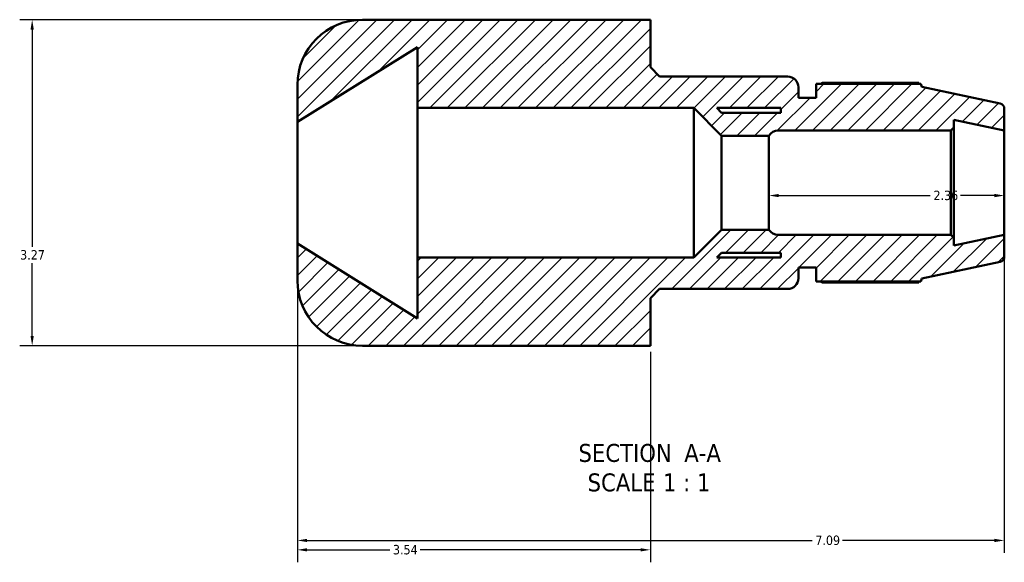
# Model space of a CAD drawing. Header units: inches. Extents: x 0.1 to 44, y -12.1 to 28.2.
# Tile 1 of 6: x 12.6 to 22.4, y -12.1 to -6.7. Entities that reach past the tile are written whole.
import ezdxf

# ---------------------------------------------------------------- set-up
doc = ezdxf.new("R2010")
doc.units = ezdxf.units.IN
doc.header["$MEASUREMENT"] = 0
for name, color, linetype, lineweight in [('Dimension (ANSI)', 7, 'Continuous', 25), ('Hatch (ANSI)', 7, 'Continuous', 18), ('Symbol (ANSI)', 7, 'Continuous', 25), ('Visible (ANSI)', 7, 'Continuous', 50)]:
    doc.layers.add(name, color=color, linetype=linetype, lineweight=lineweight)
doc.styles.add('Label Text (ANSI)', font='tahoma.ttf')
doc.styles.add('Note Text (ANSI)', font='tahoma.ttf')
doc.dimstyles.new('Default (ANSI)', dxfattribs={"dimtxt": 0.094488, "dimasz": 0.098425, "dimexe": 0.125, "dimexo": 0.0625, "dimgap": 0.031496, "dimtad": 0, "dimtih": 1, "dimtoh": 1, "dimrnd": 1e-08, "dimzin": 4, "dimdsep": 46, "dimtxsty": 'Note Text (ANSI)', "dimcen": 0.09, "dimdle": 0.393701, "dimclrd": 256, "dimclre": 256, "dimclrt": 5, "dimadec": 0, "dimazin": 1, "dimtfac": 1, "dimtofl": 0, "dimtmove": 0, "dimatfit": 3, "dimfxl": 1, "dimtolj": 1, "dimtzin": 4, "dimlwd": -1, "dimlwe": -1, "dimarcsym": 0})

# ---------------------------------------------------------------- blocks, each defined once
blk = doc.blocks.new('*D7')
at = {"layer": 'Defpoints', "color": 0, "transparency": 16777216}
for p in [(22.4319, -8.8227), (15.3419, -8.9091), (22.4319, -11.8871)]:
    blk.add_point(p, dxfattribs=at)
at = {"layer": 'Dimension (ANSI)', "transparency": 16777216}
for p, q in [((22.4319, -8.8852), (22.4319, -12.0121)), ((15.3419, -8.9716), (15.3419, -12.0121)), ((15.4403, -11.8871), (20.5051, -11.8871)), ((22.3334, -11.8871), (20.8086, -11.8871))]:
    blk.add_line(p, q, dxfattribs=at)
for points in [[(15.4403, -11.8707), (15.4403, -11.9036), (15.3419, -11.8871)], [(22.3334, -11.8707), (22.3334, -11.9036), (22.4319, -11.8871)]]:
    blk.add_solid(points, dxfattribs=at)
at = {"layer": 'Dimension (ANSI)', "color": 5, "transparency": 16777216, "insert": (20.5366, -11.838), "char_height": 0.09449, "attachment_point": 1, "style": 'Note Text (ANSI)'}
blk.add_mtext('\\A1;7.09', dxfattribs=at)
blk = doc.blocks.new('*D8')
at = {"layer": 'Defpoints', "color": 0, "transparency": 16777216}
for p in [(15.9959, -6.6641), (12.6822, -9.9341), (15.9959, -9.9341)]:
    blk.add_point(p, dxfattribs=at)
at = {"layer": 'Dimension (ANSI)', "transparency": 16777216}
for p, q in [((15.9334, -6.6641), (12.5572, -6.6641)), ((12.6822, -6.7625), (12.6822, -8.9434)), ((12.6822, -9.8357), (12.6822, -9.1048)), ((15.9334, -9.9341), (12.5572, -9.9341))]:
    blk.add_line(p, q, dxfattribs=at)
for points in [[(12.6658, -6.7625), (12.6987, -6.7625), (12.6822, -6.6641)], [(12.6658, -9.8357), (12.6987, -9.8357), (12.6822, -9.9341)]]:
    blk.add_solid(points, dxfattribs=at)
at = {"layer": 'Dimension (ANSI)', "color": 5, "transparency": 16777216, "insert": (12.5616, -8.9749), "char_height": 0.09449, "attachment_point": 1, "style": 'Note Text (ANSI)'}
blk.add_mtext('\\A1;3.27', dxfattribs=at)
blk = doc.blocks.new('*D10')
at = {"layer": 'Defpoints', "color": 0, "transparency": 16777216}
for p in [(20.0719, -8.2991), (22.4319, -8.2991), (22.4319, -8.428)]:
    blk.add_point(p, dxfattribs=at)
at = {"layer": 'Dimension (ANSI)', "transparency": 16777216}
for p, q in [((20.1703, -8.428), (21.6898, -8.428)), ((22.3334, -8.428), (21.9939, -8.428))]:
    blk.add_line(p, q, dxfattribs=at)
for points in [[(20.1703, -8.4116), (20.1703, -8.4444), (20.0719, -8.428)], [(22.3334, -8.4116), (22.3334, -8.4444), (22.4319, -8.428)]]:
    blk.add_solid(points, dxfattribs=at)
at = {"layer": 'Dimension (ANSI)', "color": 5, "transparency": 16777216, "insert": (21.7213, -8.3788), "char_height": 0.09449, "attachment_point": 1, "style": 'Note Text (ANSI)'}
blk.add_mtext('\\A1;2.36', dxfattribs=at)
blk = doc.blocks.new('*D11')
at = {"layer": 'Defpoints', "color": 0, "transparency": 16777216}
for p in [(15.3419, -8.9091), (18.8819, -9.9341), (15.3419, -11.9814)]:
    blk.add_point(p, dxfattribs=at)
at = {"layer": 'Dimension (ANSI)', "transparency": 16777216}
for p, q in [((15.3419, -8.9716), (15.3419, -12.1064)), ((18.8819, -9.9966), (18.8819, -12.1064)), ((15.4403, -11.9814), (16.269, -11.9814)), ((18.7834, -11.9814), (16.5747, -11.9814))]:
    blk.add_line(p, q, dxfattribs=at)
for points in [[(15.4403, -11.965), (15.4403, -11.9978), (15.3419, -11.9814)], [(18.7834, -11.965), (18.7834, -11.9978), (18.8819, -11.9814)]]:
    blk.add_solid(points, dxfattribs=at)
at = {"layer": 'Dimension (ANSI)', "color": 5, "transparency": 16777216, "insert": (16.3005, -11.9322), "char_height": 0.09449, "attachment_point": 1, "style": 'Note Text (ANSI)'}
blk.add_mtext('\\A1;3.54', dxfattribs=at)

msp = doc.modelspace()

# ---------------------------------------------------------------- hatches: boundary and pattern name
at = {"layer": 'Hatch (ANSI)'}
h = msp.add_hatch(dxfattribs=at)
h.set_pattern_fill('ANSI31', color=256, style=0)
edge = h.paths.add_edge_path()
edge.add_ellipse((22.3795, -9.0422), major_axis=(0.0512, 0.0109), ratio=1, start_angle=270, end_angle=348)
edge.add_line((22.4319, -9.0422), (22.4319, -8.8227))
edge.add_line((22.4319, -8.8227), (21.9254, -8.9304))
edge.add_line((21.9254, -8.9304), (21.9254, -8.8542))
edge.add_line((21.9254, -8.8542), (21.894, -8.8227))
edge.add_line((21.894, -8.8227), (20.1636, -8.8227))
edge.add_ellipse((20.1636, -8.7162), major_axis=(-0.1065, 0), ratio=1, start_angle=30.55306, end_angle=90, ccw=False)
edge.add_line((20.0719, -8.7704), (19.5959, -8.7704))
edge.add_line((19.5959, -8.7704), (19.3173, -9.0489))
edge.add_line((19.3173, -9.0489), (16.5455, -9.0489))
edge.add_line((16.5455, -9.0489), (16.5455, -9.6597))
edge.add_line((16.5455, -9.6597), (15.3419, -8.9091))
edge.add_line((15.3419, -8.9091), (15.3419, -9.2801))
edge.add_ellipse((15.9959, -9.2801), major_axis=(0, -0.654), ratio=1, start_angle=270, end_angle=360)
edge.add_line((15.9959, -9.9341), (18.6203, -9.9341))
edge.add_line((18.6203, -9.9341), (18.8819, -9.9341))
edge.add_line((18.8819, -9.9341), (18.8819, -9.4571))
edge.add_line((18.8819, -9.4571), (18.9749, -9.3641))
edge.add_line((18.9749, -9.3641), (20.2601, -9.3641))
edge.add_ellipse((20.2601, -9.2576), major_axis=(0.1065, 0), ratio=1, start_angle=270, end_angle=360)
edge.add_line((20.3666, -9.2576), (20.3666, -9.1511))
edge.add_line((20.3666, -9.1511), (20.5439, -9.1511))
edge.add_line((20.5439, -9.1511), (20.5439, -9.2896))
edge.add_line((20.5439, -9.2896), (21.5963, -9.2896))
edge.add_line((21.5963, -9.2896), (21.6059, -9.2601))
edge.add_line((21.6059, -9.2601), (22.3904, -9.0934))
h.paths.add_polyline_path([(20.1894, -9.0489), (19.5486, -9.0489), (19.5959, -9.0016), (20.1894, -9.0016)], flags=0)
edge = h.paths.add_edge_path()
edge.add_ellipse((22.3795, -7.5561), major_axis=(0, 0.0524), ratio=1, start_angle=270, end_angle=348)
edge.add_line((22.3904, -7.5049), (21.6059, -7.3381))
edge.add_line((21.6059, -7.3381), (21.5963, -7.3087))
edge.add_line((21.5963, -7.3087), (20.5439, -7.3087))
edge.add_line((20.5439, -7.3087), (20.5439, -7.4471))
edge.add_line((20.5439, -7.4471), (20.3666, -7.4471))
edge.add_line((20.3666, -7.4471), (20.3666, -7.3406))
edge.add_ellipse((20.2601, -7.3406), major_axis=(0, 0.1065), ratio=1, start_angle=270, end_angle=360)
edge.add_line((20.2601, -7.2341), (18.9749, -7.2341))
edge.add_line((18.9749, -7.2341), (18.8819, -7.1411))
edge.add_line((18.8819, -7.1411), (18.8819, -6.6641))
edge.add_line((18.8819, -6.6641), (18.6203, -6.6641))
edge.add_line((18.6203, -6.6641), (15.9959, -6.6641))
edge.add_ellipse((15.9959, -7.3181), major_axis=(-0.654, 0), ratio=1, start_angle=270, end_angle=360)
edge.add_line((15.3419, -7.3181), (15.3419, -7.6891))
edge.add_line((15.3419, -7.6891), (16.5455, -6.9386))
edge.add_line((16.5455, -6.9386), (16.5455, -7.5493))
edge.add_line((16.5455, -7.5493), (19.3173, -7.5493))
edge.add_line((19.3173, -7.5493), (19.5959, -7.8279))
edge.add_line((19.5959, -7.8279), (20.0719, -7.8279))
edge.add_ellipse((20.1636, -7.882), major_axis=(0.0541, 0.0917), ratio=1, start_angle=30.55306, end_angle=90, ccw=False)
edge.add_line((20.1636, -7.7755), (21.894, -7.7755))
edge.add_line((21.894, -7.7755), (21.9254, -7.7441))
edge.add_line((21.9254, -7.7441), (21.9254, -7.6679))
edge.add_line((21.9254, -7.6679), (22.4319, -7.7755))
edge.add_line((22.4319, -7.7755), (22.4319, -7.5561))
h.paths.add_polyline_path([(19.5486, -7.5493), (20.1894, -7.5493), (20.1894, -7.5966), (19.5959, -7.5966)], flags=0)

# ---------------------------------------------------------------- linework, layer by layer
at = {"layer": 'Visible (ANSI)'}
for p, q in [((18.6203, -6.6641), (15.9959, -6.6641)), ((18.8819, -6.6641), (18.6203, -6.6641)), ((18.8819, -7.1411), (18.8819, -6.6641)), ((15.3419, -7.6891), (16.5455, -6.9386)), ((16.5455, -6.9386), (16.5455, -7.5493)), ((18.9749, -7.2341), (18.8819, -7.1411)), ((20.2601, -7.2341), (18.9749, -7.2341)), ((21.5721, -7.297), (20.6078, -7.297)), ((15.3419, -7.3181), (15.3419, -7.6891)), ((20.3666, -7.4471), (20.3666, -7.3406)), ((21.5963, -7.3087), (20.5439, -7.3087)), ((20.5439, -7.3087), (20.5439, -7.4471)), ((21.6059, -7.3381), (21.5963, -7.3087)), ((22.3904, -7.5049), (21.6059, -7.3381)), ((20.5439, -7.4471), (20.3666, -7.4471)), ((16.5455, -7.5493), (19.3173, -7.5493)), ((16.5455, -9.0489), (16.5455, -7.5493)), ((19.3173, -7.5493), (19.5959, -7.8279)), ((19.3173, -9.0489), (19.3173, -7.5493)), ((19.5486, -7.5493), (20.1894, -7.5493)), ((19.5959, -7.5966), (19.5486, -7.5493)), ((20.1894, -7.5966), (19.5959, -7.5966)), ((20.1894, -7.5493), (20.1894, -7.5966)), ((22.4319, -7.7755), (22.4319, -7.5561)), ((15.3419, -8.9091), (15.3419, -7.6891)), ((21.9254, -7.7441), (21.9254, -7.6679)), ((21.9254, -7.6679), (22.4319, -7.7755)), ((20.1636, -7.7755), (21.894, -7.7755)), ((21.894, -7.7755), (21.9254, -7.7441)), ((21.894, -7.7755), (21.894, -8.8227)), ((21.9254, -8.8542), (21.9254, -7.7441)), ((22.4319, -8.8227), (22.4319, -7.7755)), ((19.5959, -7.8279), (20.0719, -7.8279)), ((19.5959, -8.7704), (19.5959, -7.8279)), ((20.0719, -8.7704), (20.0719, -7.8279)), ((19.5959, -8.7704), (19.3173, -9.0489)), ((20.0719, -8.7704), (19.5959, -8.7704)), ((21.894, -8.8227), (20.1636, -8.8227)), ((21.9254, -8.8542), (21.894, -8.8227)), ((22.4319, -8.8227), (21.9254, -8.9304)), ((21.9254, -8.9304), (21.9254, -8.8542)), ((22.4319, -9.0422), (22.4319, -8.8227)), ((16.5455, -9.6597), (15.3419, -8.9091)), ((15.3419, -8.9091), (15.3419, -9.2801)), ((19.3173, -9.0489), (16.5455, -9.0489)), ((16.5455, -9.0489), (16.5455, -9.6597)), ((19.5486, -9.0489), (19.5959, -9.0016)), ((20.1894, -9.0489), (19.5486, -9.0489)), ((19.5959, -9.0016), (20.1894, -9.0016)), ((20.1894, -9.0016), (20.1894, -9.0489)), ((20.3666, -9.2576), (20.3666, -9.1511)), ((20.3666, -9.1511), (20.5439, -9.1511)), ((20.5439, -9.1511), (20.5439, -9.2896)), ((21.6059, -9.2601), (22.3904, -9.0934)), ((21.5963, -9.2896), (21.6059, -9.2601)), ((18.8819, -9.4571), (18.9749, -9.3641)), ((18.9749, -9.3641), (20.2601, -9.3641)), ((20.5439, -9.2896), (21.5963, -9.2896)), ((20.6078, -9.3012), (21.5721, -9.3012)), ((18.8819, -9.9341), (18.8819, -9.4571)), ((15.9959, -9.9341), (18.6203, -9.9341)), ((18.6203, -9.9341), (18.8819, -9.9341))]:
    msp.add_line(p, q, dxfattribs=at)
for centre, radius, start, end in [((15.9959, -7.3181), 0.654, 90, 180), ((20.2601, -7.3406), 0.1065, 0, 90), ((22.3795, -7.5561), 0.0524, 0, 78), ((20.1636, -7.882), 0.1065, 90, 149.44694), ((20.1636, -8.7162), 0.1065, 210.55306, 270), ((22.3795, -9.0422), 0.0524, 282, 0), ((15.9959, -9.2801), 0.654, 180, 270), ((20.2601, -9.2576), 0.1065, 270, 0)]:
    msp.add_arc(centre, radius, start, end, dxfattribs=at)
for points, weights in [([(20.5892, -7.3087), (20.5983, -7.3029), (20.6078, -7.297)], [1.01238014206, 1.01459502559, 1.01666410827]), ([(21.5781, -7.3087), (21.5751, -7.3029), (21.5721, -7.297)], [1.00075762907, 1.00045285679, 1]), ([(20.6078, -9.3012), (20.5983, -9.2953), (20.5892, -9.2896)], [1.01666410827, 1.01459502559, 1.01238014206]), ([(21.5721, -9.3012), (21.5751, -9.2953), (21.5781, -9.2896)], [1, 1.00045285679, 1.00075762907])]:
    msp.add_rational_spline(points, weights, degree=2, dxfattribs=at)

# ---------------------------------------------------------------- texts
at = {"layer": 'Symbol (ANSI)', "char_height": 0.18, "attachment_point": 7, "style": 'Label Text (ANSI)'}
for s, insert in [('SECTION', (18.1615, -11.1026)), (' A-A', (19.155, -11.0988)), ('SCALE', (18.2528, -11.3984)), (' 1 : 1', (18.9405, -11.3952))]:
    msp.add_mtext(s, dxfattribs=dict(at, insert=insert))

# ---------------------------------------------------------------- dimensions: what is measured, and where the dimension line sits
at = {"layer": 'Dimension (ANSI)'}
for base, p1, p2, angle, override, picture, middle in [((12.6822, -9.9341), (15.9959, -6.6641), (15.9959, -9.9341), 90, {"dimgap": 0.031496, "dimdec": 2, "dimtol": 0, "dimlim": 0, "dimtp": 0, "dimtm": 0, "dimtdec": 2, "dimatfit": 1}, '*D8', (12.6822, -9.0241)), ((22.4319, -8.428), (20.0719, -8.2991), (22.4319, -8.2991), 180, {"dimgap": 0.031496, "dimtih": 0, "dimtoh": 0, "dimdec": 2, "dimse1": 1, "dimse2": 1, "dimtol": 0, "dimlim": 0, "dimtp": 0, "dimtm": 0, "dimtdec": 2, "dimatfit": 1}, '*D10', (21.8419, -8.428)), ((22.4319, -11.8871), (15.3419, -8.9091), (22.4319, -8.8227), 180, {"dimgap": 0.031496, "dimtih": 0, "dimtoh": 0, "dimdec": 2, "dimtol": 0, "dimlim": 0, "dimtp": 0, "dimtm": 0, "dimtdec": 2, "dimatfit": 1}, '*D7', (20.6569, -11.8871))]:
    dim = msp.add_linear_dim(base=base, p1=p1, p2=p2, angle=angle, dimstyle='Default (ANSI)', override=override, dxfattribs=at)
    dim.commit()
    dim.dimension.update_dxf_attribs({"geometry": picture, "text_midpoint": middle, "dimtype": 160})
dim = msp.add_linear_dim(base=(15.3419, -11.9814), p1=(18.8819, -9.9341), p2=(15.3419, -8.9091), dimstyle='Default (ANSI)', override={"dimgap": 0.031496, "dimtih": 0, "dimtoh": 0, "dimdec": 2, "dimtol": 0, "dimlim": 0, "dimtp": 0, "dimtm": 0, "dimtdec": 2, "dimatfit": 1}, dxfattribs=at)
dim.commit()
dim.dimension.update_dxf_attribs({"geometry": '*D11', "text_midpoint": (16.4219, -11.9814), "dimtype": 160})

doc.saveas('drawing.dxf')
